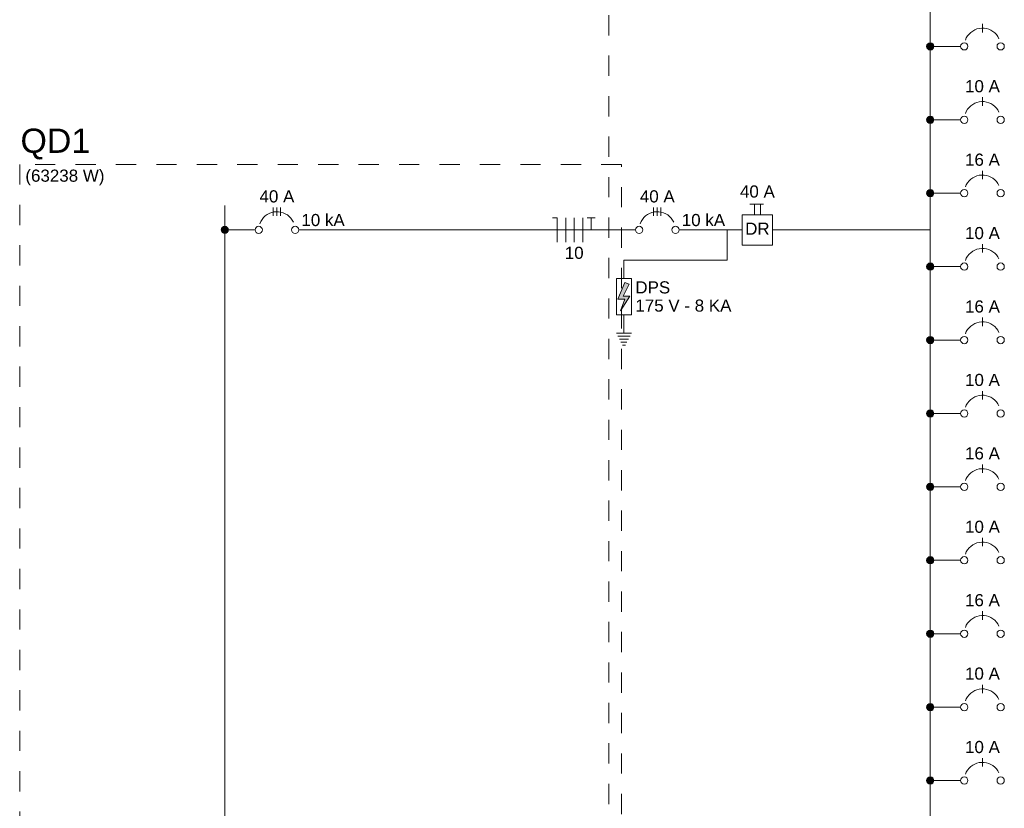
# Model space of a CAD drawing. Header units: feet. Extents: x -18 to 1038, y -110 to 48.
# Tile 135 of 199: x 820.06 to 826.15, y -62.35 to -57.48. Entities that reach past the tile are written whole.
import ezdxf

# ---------------------------------------------------------------- set-up
doc = ezdxf.new("R2010")
doc.units = ezdxf.units.FT
doc.header["$MEASUREMENT"] = 0
doc.linetypes.add('JIS_02_1.2', pattern=[0.25, 0.125, -0.125])
for name, color, linetype, lineweight in [('DI-Barramento', 6, 'Continuous', 5), ('DI-Disjuntor', 1, 'Continuous', 5), ('DI-Fios', 3, 'Continuous', 5), ('DI-Linhas do diagrama', 9, 'Continuous', 5), ('DI-Pontilhado', 7, 'JIS_02_1.2', 5), ('DI-Textos do diagrama', 7, 'Continuous', 5), ('DI-Títulos', 3, 'Continuous', 5)]:
    doc.layers.add(name, color=color, linetype=linetype, lineweight=lineweight)
doc.styles.add('Arial', font='arial.ttf')

msp = doc.modelspace()

# ---------------------------------------------------------------- hatches: boundary and pattern name
at = {"layer": 'DI-Barramento', "linetype": 'Continuous'}
msp.add_hatch(color=256, dxfattribs=at).paths.add_polyline_path([(821.3538, -58.7751), (821.3537, -58.7731), (821.3534, -58.7712), (821.353, -58.7693), (821.3524, -58.7674), (821.3517, -58.7656), (821.3507, -58.7638), (821.3497, -58.7622), (821.3485, -58.7606), (821.3472, -58.7592), (821.3457, -58.7579), (821.3442, -58.7567), (821.3425, -58.7556), (821.3408, -58.7547), (821.339, -58.7539), (821.3371, -58.7534), (821.3352, -58.7529), (821.3332, -58.7527), (821.3313, -58.7526), (821.3293, -58.7527), (821.3274, -58.7529), (821.3254, -58.7534), (821.3236, -58.7539), (821.3218, -58.7547), (821.32, -58.7556), (821.3184, -58.7567), (821.3168, -58.7579), (821.3154, -58.7592), (821.314, -58.7606), (821.3128, -58.7622), (821.3118, -58.7638), (821.3109, -58.7656), (821.3101, -58.7674), (821.3095, -58.7693), (821.3091, -58.7712), (821.3088, -58.7731), (821.3088, -58.7751), (821.3088, -58.777), (821.3091, -58.779), (821.3095, -58.7809), (821.3101, -58.7828), (821.3109, -58.7846), (821.3118, -58.7863), (821.3128, -58.788), (821.314, -58.7896), (821.3154, -58.791), (821.3168, -58.7923), (821.3184, -58.7935), (821.32, -58.7946), (821.3218, -58.7955), (821.3236, -58.7962), (821.3254, -58.7968), (821.3274, -58.7972), (821.3293, -58.7975), (821.3313, -58.7976), (821.3332, -58.7975), (821.3352, -58.7972), (821.3371, -58.7968), (821.339, -58.7962), (821.3408, -58.7955), (821.3425, -58.7946), (821.3442, -58.7935), (821.3457, -58.7923), (821.3472, -58.791), (821.3485, -58.7896), (821.3497, -58.788), (821.3507, -58.7863), (821.3517, -58.7846), (821.3524, -58.7828), (821.353, -58.7809), (821.3534, -58.779), (821.3537, -58.777)])
at = {"layer": 'DI-Textos do diagrama', "linetype": 'Continuous'}
for color, points in [(256, [(825.715, -57.6407), (825.7149, -57.6387), (825.7147, -57.6368), (825.7142, -57.6349), (825.7136, -57.633), (825.7129, -57.6312), (825.712, -57.6295), (825.7109, -57.6278), (825.7097, -57.6262), (825.7084, -57.6248), (825.707, -57.6235), (825.7054, -57.6223), (825.7038, -57.6212), (825.702, -57.6203), (825.7002, -57.6196), (825.6983, -57.619), (825.6964, -57.6186), (825.6945, -57.6183), (825.6925, -57.6182), (825.6905, -57.6183), (825.6886, -57.6186), (825.6867, -57.619), (825.6848, -57.6196), (825.683, -57.6203), (825.6813, -57.6212), (825.6796, -57.6223), (825.678, -57.6235), (825.6766, -57.6248), (825.6753, -57.6262), (825.6741, -57.6278), (825.673, -57.6295), (825.6721, -57.6312), (825.6714, -57.633), (825.6708, -57.6349), (825.6703, -57.6368), (825.6701, -57.6387), (825.67, -57.6407), (825.6701, -57.6427), (825.6703, -57.6446), (825.6708, -57.6465), (825.6714, -57.6484), (825.6721, -57.6502), (825.673, -57.652), (825.6741, -57.6536), (825.6753, -57.6552), (825.6766, -57.6566), (825.678, -57.6579), (825.6796, -57.6591), (825.6813, -57.6602), (825.683, -57.6611), (825.6848, -57.6619), (825.6867, -57.6624), (825.6886, -57.6629), (825.6905, -57.6631), (825.6925, -57.6632), (825.6945, -57.6631), (825.6964, -57.6629), (825.6983, -57.6624), (825.7002, -57.6619), (825.702, -57.6611), (825.7038, -57.6602), (825.7054, -57.6591), (825.707, -57.6579), (825.7084, -57.6566), (825.7097, -57.6552), (825.7109, -57.6536), (825.712, -57.652), (825.7129, -57.6502), (825.7136, -57.6484), (825.7142, -57.6465), (825.7147, -57.6446), (825.7149, -57.6427)]), (256, [(825.715, -58.0945), (825.7149, -58.0925), (825.7147, -58.0906), (825.7142, -58.0886), (825.7136, -58.0868), (825.7129, -58.085), (825.712, -58.0832), (825.7109, -58.0816), (825.7097, -58.08), (825.7084, -58.0786), (825.707, -58.0772), (825.7054, -58.076), (825.7038, -58.075), (825.702, -58.0741), (825.7002, -58.0733), (825.6983, -58.0727), (825.6964, -58.0723), (825.6945, -58.072), (825.6925, -58.072), (825.6905, -58.072), (825.6886, -58.0723), (825.6867, -58.0727), (825.6848, -58.0733), (825.683, -58.0741), (825.6813, -58.075), (825.6796, -58.076), (825.678, -58.0772), (825.6766, -58.0786), (825.6753, -58.08), (825.6741, -58.0816), (825.673, -58.0832), (825.6721, -58.085), (825.6714, -58.0868), (825.6708, -58.0886), (825.6703, -58.0906), (825.6701, -58.0925), (825.67, -58.0945), (825.6701, -58.0964), (825.6703, -58.0984), (825.6708, -58.1003), (825.6714, -58.1022), (825.6721, -58.104), (825.673, -58.1057), (825.6741, -58.1074), (825.6753, -58.1089), (825.6766, -58.1104), (825.678, -58.1117), (825.6796, -58.1129), (825.6813, -58.1139), (825.683, -58.1149), (825.6848, -58.1156), (825.6867, -58.1162), (825.6886, -58.1166), (825.6905, -58.1169), (825.6925, -58.117), (825.6945, -58.1169), (825.6964, -58.1166), (825.6983, -58.1162), (825.7002, -58.1156), (825.702, -58.1149), (825.7038, -58.1139), (825.7054, -58.1129), (825.707, -58.1117), (825.7084, -58.1104), (825.7097, -58.1089), (825.7109, -58.1074), (825.712, -58.1057), (825.7129, -58.104), (825.7136, -58.1022), (825.7142, -58.1003), (825.7147, -58.0984), (825.7149, -58.0964)]), (256, [(825.715, -58.5482), (825.7149, -58.5462), (825.7147, -58.5443), (825.7142, -58.5424), (825.7136, -58.5405), (825.7129, -58.5387), (825.712, -58.537), (825.7109, -58.5353), (825.7097, -58.5337), (825.7084, -58.5323), (825.707, -58.531), (825.7054, -58.5298), (825.7038, -58.5287), (825.702, -58.5278), (825.7002, -58.5271), (825.6983, -58.5265), (825.6964, -58.5261), (825.6945, -58.5258), (825.6925, -58.5257), (825.6905, -58.5258), (825.6886, -58.5261), (825.6867, -58.5265), (825.6848, -58.5271), (825.683, -58.5278), (825.6813, -58.5287), (825.6796, -58.5298), (825.678, -58.531), (825.6766, -58.5323), (825.6753, -58.5337), (825.6741, -58.5353), (825.673, -58.537), (825.6721, -58.5387), (825.6714, -58.5405), (825.6708, -58.5424), (825.6703, -58.5443), (825.6701, -58.5462), (825.67, -58.5482), (825.6701, -58.5502), (825.6703, -58.5521), (825.6708, -58.554), (825.6714, -58.5559), (825.6721, -58.5577), (825.673, -58.5595), (825.6741, -58.5611), (825.6753, -58.5627), (825.6766, -58.5641), (825.678, -58.5654), (825.6796, -58.5666), (825.6813, -58.5677), (825.683, -58.5686), (825.6848, -58.5694), (825.6867, -58.5699), (825.6886, -58.5704), (825.6905, -58.5706), (825.6925, -58.5707), (825.6945, -58.5706), (825.6964, -58.5704), (825.6983, -58.5699), (825.7002, -58.5694), (825.702, -58.5686), (825.7038, -58.5677), (825.7054, -58.5666), (825.707, -58.5654), (825.7084, -58.5641), (825.7097, -58.5627), (825.7109, -58.5611), (825.712, -58.5595), (825.7129, -58.5577), (825.7136, -58.5559), (825.7142, -58.554), (825.7147, -58.5521), (825.7149, -58.5502)]), (256, [(825.715, -59.002), (825.7149, -59), (825.7147, -58.9981), (825.7142, -58.9961), (825.7136, -58.9943), (825.7129, -58.9925), (825.712, -58.9907), (825.7109, -58.9891), (825.7097, -58.9875), (825.7084, -58.9861), (825.707, -58.9847), (825.7054, -58.9835), (825.7038, -58.9825), (825.702, -58.9816), (825.7002, -58.9808), (825.6983, -58.9802), (825.6964, -58.9798), (825.6945, -58.9795), (825.6925, -58.9795), (825.6905, -58.9795), (825.6886, -58.9798), (825.6867, -58.9802), (825.6848, -58.9808), (825.683, -58.9816), (825.6813, -58.9825), (825.6796, -58.9835), (825.678, -58.9847), (825.6766, -58.9861), (825.6753, -58.9875), (825.6741, -58.9891), (825.673, -58.9907), (825.6721, -58.9925), (825.6714, -58.9943), (825.6708, -58.9961), (825.6703, -58.9981), (825.6701, -59), (825.67, -59.002), (825.6701, -59.0039), (825.6703, -59.0059), (825.6708, -59.0078), (825.6714, -59.0097), (825.6721, -59.0115), (825.673, -59.0132), (825.6741, -59.0149), (825.6753, -59.0164), (825.6766, -59.0179), (825.678, -59.0192), (825.6796, -59.0204), (825.6813, -59.0214), (825.683, -59.0224), (825.6848, -59.0231), (825.6867, -59.0237), (825.6886, -59.0241), (825.6905, -59.0244), (825.6925, -59.0245), (825.6945, -59.0244), (825.6964, -59.0241), (825.6983, -59.0237), (825.7002, -59.0231), (825.702, -59.0224), (825.7038, -59.0214), (825.7054, -59.0204), (825.707, -59.0192), (825.7084, -59.0179), (825.7097, -59.0164), (825.7109, -59.0149), (825.712, -59.0132), (825.7129, -59.0115), (825.7136, -59.0097), (825.7142, -59.0078), (825.7147, -59.0059), (825.7149, -59.0039)]), (7, [(823.8306, -59.1111), (823.7931, -59.1853), (823.8344, -59.1853), (823.7781, -59.2753), (823.8044, -59.2033), (823.7613, -59.2033), (823.8044, -59.0998)]), (256, [(825.715, -59.4557), (825.7149, -59.4537), (825.7147, -59.4518), (825.7142, -59.4499), (825.7136, -59.448), (825.7129, -59.4462), (825.712, -59.4445), (825.7109, -59.4428), (825.7097, -59.4412), (825.7084, -59.4398), (825.707, -59.4385), (825.7054, -59.4373), (825.7038, -59.4362), (825.702, -59.4353), (825.7002, -59.4346), (825.6983, -59.434), (825.6964, -59.4336), (825.6945, -59.4333), (825.6925, -59.4332), (825.6905, -59.4333), (825.6886, -59.4336), (825.6867, -59.434), (825.6848, -59.4346), (825.683, -59.4353), (825.6813, -59.4362), (825.6796, -59.4373), (825.678, -59.4385), (825.6766, -59.4398), (825.6753, -59.4412), (825.6741, -59.4428), (825.673, -59.4445), (825.6721, -59.4462), (825.6714, -59.448), (825.6708, -59.4499), (825.6703, -59.4518), (825.6701, -59.4537), (825.67, -59.4557), (825.6701, -59.4577), (825.6703, -59.4596), (825.6708, -59.4615), (825.6714, -59.4634), (825.6721, -59.4652), (825.673, -59.467), (825.6741, -59.4686), (825.6753, -59.4702), (825.6766, -59.4716), (825.678, -59.4729), (825.6796, -59.4741), (825.6813, -59.4752), (825.683, -59.4761), (825.6848, -59.4769), (825.6867, -59.4774), (825.6886, -59.4779), (825.6905, -59.4781), (825.6925, -59.4782), (825.6945, -59.4781), (825.6964, -59.4779), (825.6983, -59.4774), (825.7002, -59.4769), (825.702, -59.4761), (825.7038, -59.4752), (825.7054, -59.4741), (825.707, -59.4729), (825.7084, -59.4716), (825.7097, -59.4702), (825.7109, -59.4686), (825.712, -59.467), (825.7129, -59.4652), (825.7136, -59.4634), (825.7142, -59.4615), (825.7147, -59.4596), (825.7149, -59.4577)]), (256, [(825.715, -59.9095), (825.7149, -59.9075), (825.7147, -59.9056), (825.7142, -59.9036), (825.7136, -59.9018), (825.7129, -59.9), (825.712, -59.8982), (825.7109, -59.8966), (825.7097, -59.895), (825.7084, -59.8935), (825.707, -59.8922), (825.7054, -59.891), (825.7038, -59.89), (825.702, -59.8891), (825.7002, -59.8883), (825.6983, -59.8877), (825.6964, -59.8873), (825.6945, -59.887), (825.6925, -59.887), (825.6905, -59.887), (825.6886, -59.8873), (825.6867, -59.8877), (825.6848, -59.8883), (825.683, -59.8891), (825.6813, -59.89), (825.6796, -59.891), (825.678, -59.8922), (825.6766, -59.8935), (825.6753, -59.895), (825.6741, -59.8966), (825.673, -59.8982), (825.6721, -59.9), (825.6714, -59.9018), (825.6708, -59.9036), (825.6703, -59.9056), (825.6701, -59.9075), (825.67, -59.9095), (825.6701, -59.9114), (825.6703, -59.9134), (825.6708, -59.9153), (825.6714, -59.9172), (825.6721, -59.919), (825.673, -59.9207), (825.6741, -59.9224), (825.6753, -59.9239), (825.6766, -59.9254), (825.678, -59.9267), (825.6796, -59.9279), (825.6813, -59.9289), (825.683, -59.9299), (825.6848, -59.9306), (825.6867, -59.9312), (825.6886, -59.9316), (825.6905, -59.9319), (825.6925, -59.932), (825.6945, -59.9319), (825.6964, -59.9316), (825.6983, -59.9312), (825.7002, -59.9306), (825.702, -59.9299), (825.7038, -59.9289), (825.7054, -59.9279), (825.707, -59.9267), (825.7084, -59.9254), (825.7097, -59.9239), (825.7109, -59.9224), (825.712, -59.9207), (825.7129, -59.919), (825.7136, -59.9172), (825.7142, -59.9153), (825.7147, -59.9134), (825.7149, -59.9114)]), (256, [(825.715, -60.3632), (825.7149, -60.3612), (825.7147, -60.3593), (825.7142, -60.3574), (825.7136, -60.3555), (825.7129, -60.3537), (825.712, -60.352), (825.7109, -60.3503), (825.7097, -60.3487), (825.7084, -60.3473), (825.707, -60.346), (825.7054, -60.3448), (825.7038, -60.3437), (825.702, -60.3428), (825.7002, -60.3421), (825.6983, -60.3415), (825.6964, -60.3411), (825.6945, -60.3408), (825.6925, -60.3407), (825.6905, -60.3408), (825.6886, -60.3411), (825.6867, -60.3415), (825.6848, -60.3421), (825.683, -60.3428), (825.6813, -60.3437), (825.6796, -60.3448), (825.678, -60.346), (825.6766, -60.3473), (825.6753, -60.3487), (825.6741, -60.3503), (825.673, -60.352), (825.6721, -60.3537), (825.6714, -60.3555), (825.6708, -60.3574), (825.6703, -60.3593), (825.6701, -60.3612), (825.67, -60.3632), (825.6701, -60.3652), (825.6703, -60.3671), (825.6708, -60.369), (825.6714, -60.3709), (825.6721, -60.3727), (825.673, -60.3745), (825.6741, -60.3761), (825.6753, -60.3777), (825.6766, -60.3791), (825.678, -60.3804), (825.6796, -60.3816), (825.6813, -60.3827), (825.683, -60.3836), (825.6848, -60.3844), (825.6867, -60.3849), (825.6886, -60.3854), (825.6905, -60.3856), (825.6925, -60.3857), (825.6945, -60.3856), (825.6964, -60.3854), (825.6983, -60.3849), (825.7002, -60.3844), (825.702, -60.3836), (825.7038, -60.3827), (825.7054, -60.3816), (825.707, -60.3804), (825.7084, -60.3791), (825.7097, -60.3777), (825.7109, -60.3761), (825.712, -60.3745), (825.7129, -60.3727), (825.7136, -60.3709), (825.7142, -60.369), (825.7147, -60.3671), (825.7149, -60.3652)]), (256, [(825.715, -60.817), (825.7149, -60.815), (825.7147, -60.8131), (825.7142, -60.8111), (825.7136, -60.8093), (825.7129, -60.8074), (825.712, -60.8057), (825.7109, -60.8041), (825.7097, -60.8025), (825.7084, -60.801), (825.707, -60.7997), (825.7054, -60.7985), (825.7038, -60.7975), (825.702, -60.7966), (825.7002, -60.7958), (825.6983, -60.7952), (825.6964, -60.7948), (825.6945, -60.7945), (825.6925, -60.7945), (825.6905, -60.7945), (825.6886, -60.7948), (825.6867, -60.7952), (825.6848, -60.7958), (825.683, -60.7966), (825.6813, -60.7975), (825.6796, -60.7985), (825.678, -60.7997), (825.6766, -60.801), (825.6753, -60.8025), (825.6741, -60.8041), (825.673, -60.8057), (825.6721, -60.8074), (825.6714, -60.8093), (825.6708, -60.8111), (825.6703, -60.8131), (825.6701, -60.815), (825.67, -60.817), (825.6701, -60.8189), (825.6703, -60.8209), (825.6708, -60.8228), (825.6714, -60.8247), (825.6721, -60.8265), (825.673, -60.8282), (825.6741, -60.8299), (825.6753, -60.8314), (825.6766, -60.8329), (825.678, -60.8342), (825.6796, -60.8354), (825.6813, -60.8364), (825.683, -60.8374), (825.6848, -60.8381), (825.6867, -60.8387), (825.6886, -60.8391), (825.6905, -60.8394), (825.6925, -60.8395), (825.6945, -60.8394), (825.6964, -60.8391), (825.6983, -60.8387), (825.7002, -60.8381), (825.702, -60.8374), (825.7038, -60.8364), (825.7054, -60.8354), (825.707, -60.8342), (825.7084, -60.8329), (825.7097, -60.8314), (825.7109, -60.8299), (825.712, -60.8282), (825.7129, -60.8265), (825.7136, -60.8247), (825.7142, -60.8228), (825.7147, -60.8209), (825.7149, -60.8189)]), (256, [(825.715, -61.2707), (825.7149, -61.2687), (825.7147, -61.2668), (825.7142, -61.2649), (825.7136, -61.263), (825.7129, -61.2612), (825.712, -61.2595), (825.7109, -61.2578), (825.7097, -61.2562), (825.7084, -61.2548), (825.707, -61.2535), (825.7054, -61.2523), (825.7038, -61.2512), (825.702, -61.2503), (825.7002, -61.2496), (825.6983, -61.249), (825.6964, -61.2485), (825.6945, -61.2483), (825.6925, -61.2482), (825.6905, -61.2483), (825.6886, -61.2485), (825.6867, -61.249), (825.6848, -61.2496), (825.683, -61.2503), (825.6813, -61.2512), (825.6796, -61.2523), (825.678, -61.2535), (825.6766, -61.2548), (825.6753, -61.2562), (825.6741, -61.2578), (825.673, -61.2595), (825.6721, -61.2612), (825.6714, -61.263), (825.6708, -61.2649), (825.6703, -61.2668), (825.6701, -61.2687), (825.67, -61.2707), (825.6701, -61.2727), (825.6703, -61.2746), (825.6708, -61.2765), (825.6714, -61.2784), (825.6721, -61.2802), (825.673, -61.282), (825.6741, -61.2836), (825.6753, -61.2852), (825.6766, -61.2866), (825.678, -61.2879), (825.6796, -61.2891), (825.6813, -61.2902), (825.683, -61.2911), (825.6848, -61.2919), (825.6867, -61.2924), (825.6886, -61.2929), (825.6905, -61.2931), (825.6925, -61.2932), (825.6945, -61.2931), (825.6964, -61.2929), (825.6983, -61.2924), (825.7002, -61.2919), (825.702, -61.2911), (825.7038, -61.2902), (825.7054, -61.2891), (825.707, -61.2879), (825.7084, -61.2866), (825.7097, -61.2852), (825.7109, -61.2836), (825.712, -61.282), (825.7129, -61.2802), (825.7136, -61.2784), (825.7142, -61.2765), (825.7147, -61.2746), (825.7149, -61.2727)]), (256, [(825.715, -61.7245), (825.7149, -61.7225), (825.7147, -61.7206), (825.7142, -61.7186), (825.7136, -61.7168), (825.7129, -61.7149), (825.712, -61.7132), (825.7109, -61.7116), (825.7097, -61.71), (825.7084, -61.7085), (825.707, -61.7072), (825.7054, -61.706), (825.7038, -61.705), (825.702, -61.7041), (825.7002, -61.7033), (825.6983, -61.7027), (825.6964, -61.7023), (825.6945, -61.702), (825.6925, -61.702), (825.6905, -61.702), (825.6886, -61.7023), (825.6867, -61.7027), (825.6848, -61.7033), (825.683, -61.7041), (825.6813, -61.705), (825.6796, -61.706), (825.678, -61.7072), (825.6766, -61.7085), (825.6753, -61.71), (825.6741, -61.7116), (825.673, -61.7132), (825.6721, -61.7149), (825.6714, -61.7168), (825.6708, -61.7186), (825.6703, -61.7206), (825.6701, -61.7225), (825.67, -61.7245), (825.6701, -61.7264), (825.6703, -61.7284), (825.6708, -61.7303), (825.6714, -61.7322), (825.6721, -61.734), (825.673, -61.7357), (825.6741, -61.7374), (825.6753, -61.7389), (825.6766, -61.7404), (825.678, -61.7417), (825.6796, -61.7429), (825.6813, -61.7439), (825.683, -61.7449), (825.6848, -61.7456), (825.6867, -61.7462), (825.6886, -61.7466), (825.6905, -61.7469), (825.6925, -61.747), (825.6945, -61.7469), (825.6964, -61.7466), (825.6983, -61.7462), (825.7002, -61.7456), (825.702, -61.7449), (825.7038, -61.7439), (825.7054, -61.7429), (825.707, -61.7417), (825.7084, -61.7404), (825.7097, -61.7389), (825.7109, -61.7374), (825.712, -61.7357), (825.7129, -61.734), (825.7136, -61.7322), (825.7142, -61.7303), (825.7147, -61.7284), (825.7149, -61.7264)]), (256, [(825.715, -62.1782), (825.7149, -62.1762), (825.7147, -62.1743), (825.7142, -62.1724), (825.7136, -62.1705), (825.7129, -62.1687), (825.712, -62.167), (825.7109, -62.1653), (825.7097, -62.1637), (825.7084, -62.1623), (825.707, -62.161), (825.7054, -62.1598), (825.7038, -62.1587), (825.702, -62.1578), (825.7002, -62.1571), (825.6983, -62.1565), (825.6964, -62.156), (825.6945, -62.1558), (825.6925, -62.1557), (825.6905, -62.1558), (825.6886, -62.156), (825.6867, -62.1565), (825.6848, -62.1571), (825.683, -62.1578), (825.6813, -62.1587), (825.6796, -62.1598), (825.678, -62.161), (825.6766, -62.1623), (825.6753, -62.1637), (825.6741, -62.1653), (825.673, -62.167), (825.6721, -62.1687), (825.6714, -62.1705), (825.6708, -62.1724), (825.6703, -62.1743), (825.6701, -62.1762), (825.67, -62.1782), (825.6701, -62.1802), (825.6703, -62.1821), (825.6708, -62.184), (825.6714, -62.1859), (825.6721, -62.1877), (825.673, -62.1895), (825.6741, -62.1911), (825.6753, -62.1927), (825.6766, -62.1941), (825.678, -62.1954), (825.6796, -62.1966), (825.6813, -62.1977), (825.683, -62.1986), (825.6848, -62.1993), (825.6867, -62.1999), (825.6886, -62.2004), (825.6905, -62.2006), (825.6925, -62.2007), (825.6945, -62.2006), (825.6964, -62.2004), (825.6983, -62.1999), (825.7002, -62.1993), (825.702, -62.1986), (825.7038, -62.1977), (825.7054, -62.1966), (825.707, -62.1954), (825.7084, -62.1941), (825.7097, -62.1927), (825.7109, -62.1911), (825.712, -62.1895), (825.7129, -62.1877), (825.7136, -62.1859), (825.7142, -62.184), (825.7147, -62.1821), (825.7149, -62.1802)])]:
    msp.add_hatch(color=color, dxfattribs=at).paths.add_polyline_path(points)

# ---------------------------------------------------------------- linework, layer by layer
at = {"layer": 'DI-Barramento'}
for p, q in [((825.6925, -52.9532), (825.6925, -64.597)), ((821.3313, -58.6251), (821.3313, -78.4851))]:
    msp.add_line(p, q, dxfattribs=at)
msp.add_circle((821.3313, -58.7751), 0.0225, dxfattribs=at)
at = {"layer": 'DI-Disjuntor'}
for p, q in [((826.015, -57.5545), (826.015, -57.502)), ((826.015, -58.0082), (826.015, -57.9557)), ((826.015, -58.462), (826.015, -58.4095)), ((821.6313, -58.6888), (821.6313, -58.6363)), ((821.6538, -58.6888), (821.6538, -58.6363)), ((821.6763, -58.6888), (821.6763, -58.6363)), ((823.9825, -58.6888), (823.9825, -58.6363)), ((824.005, -58.6888), (824.005, -58.6363)), ((824.0275, -58.6888), (824.0275, -58.6363)), ((824.5769, -58.6157), (824.6613, -58.6157)), ((824.605, -58.6813), (824.605, -58.6157)), ((824.6425, -58.6813), (824.6425, -58.6157)), ((824.7175, -58.6813), (824.53, -58.6813)), ((824.53, -58.6813), (824.53, -58.8688)), ((824.7175, -58.8688), (824.7175, -58.6813)), ((824.53, -58.8688), (824.7175, -58.8688)), ((826.015, -58.9157), (826.015, -58.8632)), ((823.7519, -59.0751), (823.8456, -59.0751)), ((823.7519, -59.3001), (823.7519, -59.0751)), ((823.8456, -59.0751), (823.8456, -59.3001)), ((823.8456, -59.3001), (823.7519, -59.3001)), ((826.015, -59.3695), (826.015, -59.317)), ((826.015, -59.8232), (826.015, -59.7707)), ((826.015, -60.277), (826.015, -60.2245)), ((826.015, -60.7307), (826.015, -60.6782)), ((826.015, -61.1845), (826.015, -61.132)), ((826.015, -61.6382), (826.015, -61.5857)), ((826.015, -62.092), (826.015, -62.0395))]:
    msp.add_line(p, q, dxfattribs=at)
for points in [[(826.117, -57.5932), (826.1099, -57.5803), (826.1012, -57.5684), (826.091, -57.5578), (826.0795, -57.5486), (826.0669, -57.5409), (826.0535, -57.535), (826.0394, -57.5309), (826.0248, -57.5286), (826.0101, -57.5283), (825.9955, -57.5299), (825.9812, -57.5334), (825.9675, -57.5388), (825.9546, -57.5458), (825.9427, -57.5545), (825.9321, -57.5647), (825.9228, -57.5762), (825.9152, -57.5888), (825.9093, -57.6022)], [(826.117, -58.0469), (826.1099, -58.034), (826.1012, -58.0221), (826.091, -58.0115), (826.0795, -58.0023), (826.0669, -57.9947), (826.0535, -57.9887), (826.0394, -57.9846), (826.0248, -57.9824), (826.0101, -57.9821), (825.9955, -57.9837), (825.9812, -57.9872), (825.9675, -57.9925), (825.9546, -57.9996), (825.9427, -58.0083), (825.9321, -58.0185), (825.9228, -58.0299), (825.9152, -58.0425), (825.9093, -58.056)], [(826.117, -58.5007), (826.1099, -58.4878), (826.1012, -58.4759), (826.091, -58.4653), (826.0795, -58.4561), (826.0669, -58.4484), (826.0535, -58.4425), (826.0394, -58.4384), (826.0248, -58.4361), (826.0101, -58.4358), (825.9955, -58.4374), (825.9812, -58.4409), (825.9675, -58.4462), (825.9546, -58.4533), (825.9427, -58.462), (825.9321, -58.4722), (825.9228, -58.4837), (825.9152, -58.4963), (825.9093, -58.5097)], [(821.7557, -58.7275), (821.7486, -58.7146), (821.7399, -58.7028), (821.7298, -58.6921), (821.7183, -58.6829), (821.7057, -58.6753), (821.6922, -58.6694), (821.6781, -58.6653), (821.6636, -58.663), (821.6489, -58.6627), (821.6342, -58.6643), (821.6199, -58.6678), (821.6062, -58.6731), (821.5933, -58.6802), (821.5814, -58.6889), (821.5708, -58.6991), (821.5616, -58.7106), (821.554, -58.7231), (821.548, -58.7366)], [(824.107, -58.7275), (824.0999, -58.7146), (824.0912, -58.7028), (824.081, -58.6921), (824.0695, -58.6829), (824.057, -58.6753), (824.0435, -58.6694), (824.0294, -58.6653), (824.0148, -58.663), (824.0001, -58.6627), (823.9855, -58.6643), (823.9712, -58.6678), (823.9575, -58.6731), (823.9446, -58.6802), (823.9327, -58.6889), (823.9221, -58.6991), (823.9128, -58.7106), (823.9052, -58.7231), (823.8993, -58.7366)], [(826.117, -58.9544), (826.1099, -58.9415), (826.1012, -58.9296), (826.091, -58.919), (826.0795, -58.9098), (826.0669, -58.9022), (826.0535, -58.8962), (826.0394, -58.8921), (826.0248, -58.8899), (826.0101, -58.8896), (825.9955, -58.8912), (825.9812, -58.8947), (825.9675, -58.9), (825.9546, -58.9071), (825.9427, -58.9158), (825.9321, -58.926), (825.9228, -58.9374), (825.9152, -58.95), (825.9093, -58.9635)], [(826.117, -59.4082), (826.1099, -59.3953), (826.1012, -59.3834), (826.091, -59.3728), (826.0795, -59.3636), (826.0669, -59.3559), (826.0535, -59.35), (826.0394, -59.3459), (826.0248, -59.3436), (826.0101, -59.3433), (825.9955, -59.3449), (825.9812, -59.3484), (825.9675, -59.3537), (825.9546, -59.3608), (825.9427, -59.3695), (825.9321, -59.3797), (825.9228, -59.3912), (825.9152, -59.4038), (825.9093, -59.4172)], [(826.117, -59.8619), (826.1099, -59.849), (826.1012, -59.8371), (826.091, -59.8265), (826.0795, -59.8173), (826.0669, -59.8097), (826.0535, -59.8037), (826.0394, -59.7996), (826.0248, -59.7974), (826.0101, -59.7971), (825.9955, -59.7987), (825.9812, -59.8022), (825.9675, -59.8075), (825.9546, -59.8146), (825.9427, -59.8233), (825.9321, -59.8335), (825.9228, -59.8449), (825.9152, -59.8575), (825.9093, -59.871)], [(826.117, -60.3157), (826.1099, -60.3028), (826.1012, -60.2909), (826.091, -60.2803), (826.0795, -60.2711), (826.0669, -60.2634), (826.0535, -60.2575), (826.0394, -60.2534), (826.0248, -60.2511), (826.0101, -60.2508), (825.9955, -60.2524), (825.9812, -60.2559), (825.9675, -60.2612), (825.9546, -60.2683), (825.9427, -60.277), (825.9321, -60.2872), (825.9228, -60.2987), (825.9152, -60.3113), (825.9093, -60.3247)], [(826.117, -60.7694), (826.1099, -60.7565), (826.1012, -60.7446), (826.091, -60.734), (826.0795, -60.7248), (826.0669, -60.7172), (826.0535, -60.7112), (826.0394, -60.7071), (826.0248, -60.7049), (826.0101, -60.7046), (825.9955, -60.7062), (825.9812, -60.7097), (825.9675, -60.715), (825.9546, -60.7221), (825.9427, -60.7308), (825.9321, -60.741), (825.9228, -60.7524), (825.9152, -60.765), (825.9093, -60.7785)], [(826.117, -61.2232), (826.1099, -61.2103), (826.1012, -61.1984), (826.091, -61.1878), (826.0795, -61.1786), (826.0669, -61.1709), (826.0535, -61.165), (826.0394, -61.1609), (826.0248, -61.1586), (826.0101, -61.1583), (825.9955, -61.1599), (825.9812, -61.1634), (825.9675, -61.1687), (825.9546, -61.1758), (825.9427, -61.1845), (825.9321, -61.1947), (825.9228, -61.2062), (825.9152, -61.2188), (825.9093, -61.2322)], [(826.117, -61.6769), (826.1099, -61.664), (826.1012, -61.6521), (826.091, -61.6415), (826.0795, -61.6323), (826.0669, -61.6247), (826.0535, -61.6187), (826.0394, -61.6146), (826.0248, -61.6124), (826.0101, -61.6121), (825.9955, -61.6137), (825.9812, -61.6172), (825.9675, -61.6225), (825.9546, -61.6296), (825.9427, -61.6383), (825.9321, -61.6485), (825.9228, -61.6599), (825.9152, -61.6725), (825.9093, -61.686)], [(826.117, -62.1307), (826.1099, -62.1178), (826.1012, -62.1059), (826.091, -62.0953), (826.0795, -62.0861), (826.0669, -62.0784), (826.0535, -62.0725), (826.0394, -62.0684), (826.0248, -62.0661), (826.0101, -62.0658), (825.9955, -62.0674), (825.9812, -62.0709), (825.9675, -62.0762), (825.9546, -62.0833), (825.9427, -62.092), (825.9321, -62.1022), (825.9228, -62.1137), (825.9152, -62.1263), (825.9093, -62.1397)]]:
    msp.add_lwpolyline(points, dxfattribs=at)
for centre in [(825.9025, -57.6407), (826.1275, -57.6407), (825.9025, -58.0945), (826.1275, -58.0945), (825.9025, -58.5482), (826.1275, -58.5482), (821.5413, -58.7751), (821.7663, -58.7751), (823.8925, -58.7751), (824.1175, -58.7751), (825.9025, -59.002), (826.1275, -59.002), (825.9025, -59.4557), (826.1275, -59.4557), (825.9025, -59.9095), (826.1275, -59.9095), (825.9025, -60.3632), (826.1275, -60.3632), (825.9025, -60.817), (826.1275, -60.817), (825.9025, -61.2707), (826.1275, -61.2707), (825.9025, -61.7245), (826.1275, -61.7245), (825.9025, -62.1782), (826.1275, -62.1782)]:
    msp.add_circle(centre, 0.0225, dxfattribs=at)
at = {"layer": 'DI-Fios'}
for p, q in [((823.3863, -58.7001), (823.3563, -58.7001)), ((823.3863, -58.8501), (823.3863, -58.7001)), ((823.4388, -58.8501), (823.4388, -58.7001)), ((823.4913, -58.8501), (823.4913, -58.7001)), ((823.5438, -58.8501), (823.5438, -58.7001)), ((823.5723, -58.7001), (823.6203, -58.7001)), ((823.5963, -58.7751), (823.5963, -58.7001))]:
    msp.add_line(p, q, dxfattribs=at)
at = {"layer": 'DI-Linhas do diagrama'}
for p, q in [((825.715, -57.6407), (825.88, -57.6407)), ((825.715, -58.0945), (825.88, -58.0945)), ((825.715, -58.5482), (825.88, -58.5482)), ((821.3538, -58.7751), (821.5188, -58.7751)), ((821.7888, -58.7751), (823.87, -58.7751)), ((824.14, -58.7751), (824.53, -58.7751)), ((824.4363, -58.7751), (824.4363, -58.9626)), ((824.7175, -58.7751), (825.6925, -58.7751)), ((824.4363, -58.9626), (823.7988, -58.9626)), ((823.7988, -58.9626), (823.7988, -59.0751)), ((825.715, -59.002), (825.88, -59.002)), ((823.7988, -59.3001), (823.7988, -59.4126)), ((823.7519, -59.4126), (823.8456, -59.4126)), ((823.7613, -59.4313), (823.8363, -59.4313)), ((823.7706, -59.4501), (823.8269, -59.4501)), ((825.715, -59.4557), (825.88, -59.4557)), ((823.78, -59.4688), (823.8175, -59.4688)), ((823.7894, -59.4876), (823.8081, -59.4876)), ((825.715, -59.9095), (825.88, -59.9095)), ((825.715, -60.3632), (825.88, -60.3632)), ((825.715, -60.817), (825.88, -60.817)), ((825.715, -61.2707), (825.88, -61.2707)), ((825.715, -61.7245), (825.88, -61.7245)), ((825.715, -62.1782), (825.88, -62.1782))]:
    msp.add_line(p, q, dxfattribs=at)
for centre in [(825.6925, -57.6407), (825.6925, -58.0945), (825.6925, -58.5482), (821.3313, -58.7751), (825.6925, -59.002), (825.6925, -59.4557), (825.6925, -59.9095), (825.6925, -60.3632), (825.6925, -60.817), (825.6925, -61.2707), (825.6925, -61.7245), (825.6925, -62.1782)]:
    msp.add_circle(centre, 0.0225, dxfattribs=at)
at = {"layer": 'DI-Pontilhado'}
for p, q in [((823.705, -52.6982), (823.705, -64.747)), ((823.7838, -58.3701), (820.0638, -58.3701)), ((820.0638, -58.3701), (820.0638, -78.6351)), ((823.7838, -78.6351), (823.7838, -58.3701))]:
    msp.add_line(p, q, dxfattribs=at)
at = {"layer": 'DI-Textos do diagrama'}
msp.add_lwpolyline([(823.8306, -59.1111), (823.7931, -59.1853), (823.8344, -59.1853), (823.7781, -59.2753), (823.8044, -59.2033), (823.7613, -59.2033), (823.8044, -59.0998), (823.8306, -59.1111)], dxfattribs=at)
for centre in [(825.6925, -57.6407), (825.6925, -58.0945), (825.6925, -58.5482), (825.6925, -59.002), (825.6925, -59.4557), (825.6925, -59.9095), (825.6925, -60.3632), (825.6925, -60.817), (825.6925, -61.2707), (825.6925, -61.7245), (825.6925, -62.1782)]:
    msp.add_circle(centre, 0.0225, dxfattribs=at)

# ---------------------------------------------------------------- texts
at = {"layer": 'DI-Disjuntor', "insert": (824.6238, -58.8051), "char_height": 0.075, "width": 0.302744, "attachment_point": 8, "line_spacing_factor": 0.6, "style": 'Arial'}
msp.add_mtext('DR', dxfattribs=at)
at = {"layer": 'DI-Linhas do diagrama', "char_height": 0.075, "attachment_point": 7, "line_spacing_factor": 0.6, "style": 'Arial'}
for s, insert, width in [('DPS', (823.8694, -59.1688), 0.431021), ('175 V - 8 KA', (823.8694, -59.2813), 1.187995)]:
    msp.add_mtext(s, dxfattribs=dict(at, insert=insert, width=width))
at = {"layer": 'DI-Textos do diagrama', "char_height": 0.075, "line_spacing_factor": 0.6, "style": 'Arial'}
for s, insert, width, attachment_point in [('10 A', (826.015, -57.9257), 0.431021, 8), ('16 A', (826.015, -58.3795), 0.431021, 8), ('(63238 W)', (820.0988, -58.4998), 0.977973, 7), ('40 A', (824.6238, -58.5763), 0.431021, 8), ('40 A', (821.6538, -58.6063), 0.431021, 8), ('40 A', (824.005, -58.6063), 0.431021, 8), ('10 kA', (821.805, -58.7526), 0.535861, 7), ('10 kA', (824.1563, -58.7526), 0.535861, 7), ('10 A', (826.015, -58.8332), 0.431021, 8), ('10', (823.4913, -58.9551), 0.233003, 8), ('16 A', (826.015, -59.287), 0.431021, 8), ('10 A', (826.015, -59.7407), 0.431021, 8), ('16 A', (826.015, -60.1945), 0.431021, 8), ('10 A', (826.015, -60.6482), 0.431021, 8), ('16 A', (826.015, -61.102), 0.431021, 8), ('10 A', (826.015, -61.5557), 0.431021, 8), ('10 A', (826.015, -62.0095), 0.431021, 8)]:
    msp.add_mtext(s, dxfattribs=dict(at, insert=insert, width=width, attachment_point=attachment_point))
at = {"layer": 'DI-Títulos', "insert": (820.0688, -58.3401), "char_height": 0.15, "width": 0.861814, "attachment_point": 7, "line_spacing_factor": 0.6, "style": 'Arial'}
msp.add_mtext('QD1', dxfattribs=at)

doc.saveas('drawing.dxf')
